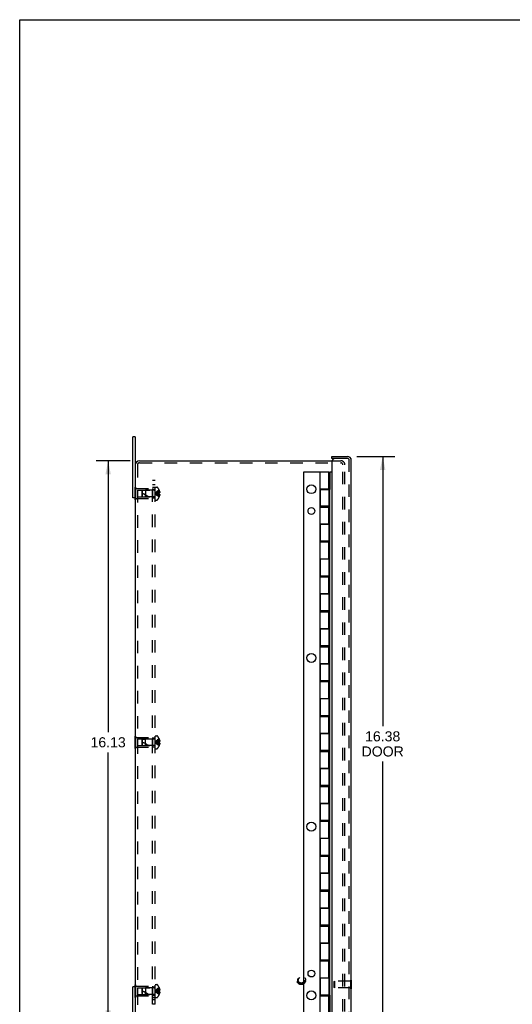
# Model space of a CAD drawing. Header units: inches. Extents: x 0 to 65.4, y 0 to 42.3.
# Tile 2 of 7: x 0 to 14.1, y 14.1 to 42.3. Entities that reach past the tile are written whole.
import ezdxf

# ---------------------------------------------------------------- set-up
doc = ezdxf.new("R2010")
doc.units = ezdxf.units.IN
doc.header["$LTSCALE"] = 3.596154
doc.header["$MEASUREMENT"] = 0
doc.linetypes.add('HIDDEN', pattern=[0.2, 0.1, -0.1])
doc.layers.get('0').update_dxf_attribs({"linetype": 'CONTINUOUS'})
for name, color, linetype in [('DEFAULT_2', 8, 'HIDDEN'), ('DIMENSIONS', 7, 'CONTINUOUS'), ('DOOR_ASSEMBLY', 7, 'CONTINUOUS'), ('SUBPANEL', 7, 'CONTINUOUS')]:
    doc.layers.add(name, color=color, linetype=linetype)
doc.styles.get("Standard").update_dxf_attribs({"font": 'arial.ttf'})
doc.dimstyles.new('DIMSTYLE_1', dxfattribs={"dimtxt": 0.288462, "dimasz": 0.384615, "dimexe": 0.09, "dimexo": 0.07, "dimgap": 0.0375, "dimtad": 0, "dimtih": 1, "dimtoh": 1, "dimzin": 4, "dimdsep": 46, "dimtxsty": 'Standard', "dimblk": '_FILLED', "dimblk1": '_FILLED', "dimblk2": '_FILLED', "dimcen": 0.09, "dimazin": 1, "dimtfac": 1, "dimtdec": 3, "dimtofl": 0, "dimtmove": 0, "dimatfit": 3, "dimldrblk": '_FILLED', "dimfxl": 0, "dimtolj": 1, "dimtzin": 4, "dimarcsym": 0})

# ---------------------------------------------------------------- blocks, each defined once
blk = doc.blocks.new('_FILLED')
at = {"color": 0, "linetype": 'ByBlock'}
blk.add_solid([(0, 0), (-1, 0.2), (-1, -0.2)], dxfattribs=at)
blk = doc.blocks.new('*D1')
at = {"layer": 'DIMENSIONS', "color": 2, "linetype": 'Continuous'}
for p, q in [((9.653, 29.799), (10.739, 29.799)), ((10.393, 29.799), (10.393, 22.07)), ((10.393, 13.424), (10.393, 21.06)), ((9.653, 13.424), (10.739, 13.424))]:
    blk.add_line(p, q, dxfattribs=at)
at = {"layer": 'DIMENSIONS', "color": 2, "linetype": 'Continuous', "xscale": 0.3846153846, "yscale": 0.3846153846, "zscale": 0.3846153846}
for p, rotation in [((10.393, 29.799), 90), ((10.393, 13.424), 270)]:
    blk.add_blockref('_FILLED', p, dxfattribs=dict(at, rotation=rotation))
at = {"layer": 'DIMENSIONS', "color": 2, "linetype": 'Continuous', "insert": (10.393, 21.926), "char_height": 0.2885, "width": 1.20746, "attachment_point": 2, "line_spacing_factor": 0.9}
blk.add_mtext('16.38\\PDOOR', dxfattribs=at)
blk = doc.blocks.new('*D10')
at = {"layer": 'DIMENSIONS', "color": 2, "linetype": 'Continuous'}
for p, q in [((3.161, 29.674), (2.186, 29.674)), ((2.532, 29.674), (2.532, 21.9)), ((2.532, 13.549), (2.532, 21.323)), ((3.161, 13.549), (2.186, 13.549))]:
    blk.add_line(p, q, dxfattribs=at)
at = {"layer": 'DIMENSIONS', "color": 2, "linetype": 'Continuous', "xscale": 0.3846153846, "yscale": 0.3846153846, "zscale": 0.3846153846}
for p, rotation in [((2.532, 29.674), 90), ((2.532, 13.549), 270)]:
    blk.add_blockref('_FILLED', p, dxfattribs=dict(at, rotation=rotation))
at = {"layer": 'DIMENSIONS', "color": 2, "linetype": 'Continuous', "insert": (2.532, 21.756), "char_height": 0.2885, "width": 1.00801, "attachment_point": 2, "line_spacing_factor": 0.9}
blk.add_mtext('16.13', dxfattribs=at)

msp = doc.modelspace()

# ---------------------------------------------------------------- linework, layer by layer
at = {"color": 7, "linetype": 'Continuous'}
for p, q in [((0, 0), (0, 42.308)), ((0, 42.308), (65.385, 42.308)), ((3.31, 30.361), (3.235, 30.361)), ((3.31, 30.361), (3.31, 29.554)), ((3.31, 28.611), (3.235, 28.611)), ((3.305, 28.556), (3.305, 28.611)), ((3.305, 28.556), (3.31, 28.556)), ((3.305, 21.431), (3.305, 21.791)), ((3.305, 21.791), (3.31, 21.791)), ((3.305, 21.701), (3.31, 21.701)), ((3.305, 21.521), (3.31, 21.521)), ((3.305, 21.431), (3.31, 21.431)), ((3.305, 14.666), (3.31, 14.666)), ((3.305, 14.611), (3.305, 14.666)), ((3.31, 14.611), (3.235, 14.611))]:
    msp.add_line(p, q, dxfattribs=at)
at = {"color": 3, "linetype": 'Continuous'}
for p, q in [((3.235, 28.611), (3.235, 30.361)), ((3.43, 29.674), (8.939, 29.674)), ((3.31, 29.554), (3.31, 13.669)), ((3.235, 12.861), (3.235, 14.611))]:
    msp.add_line(p, q, dxfattribs=at)
msp.add_arc((3.43, 29.554), 0.12, 90, 180, dxfattribs=at)
at = {"layer": 'DEFAULT_2', "color": 8, "linetype": 'HIDDEN'}
for p, q in [((3.43, 29.614), (9.198, 29.614)), ((8.939, 29.674), (9.198, 29.674)), ((3.37, 29.554), (3.37, 13.669)), ((9.25, 13.899), (9.25, 29.562)), ((9.31, 13.899), (9.31, 29.562)), ((3.305, 28.611), (3.305, 28.916)), ((3.305, 28.916), (3.326, 28.916)), ((3.305, 28.826), (3.326, 28.826)), ((3.326, 28.556), (3.326, 28.916)), ((3.326, 28.876), (3.805, 28.876)), ((3.368, 28.831), (3.368, 28.641)), ((3.368, 28.831), (3.795, 28.831)), ((3.505, 28.81), (3.515, 28.821)), ((3.505, 28.662), (3.505, 28.81)), ((3.515, 28.821), (3.605, 28.83)), ((3.515, 28.651), (3.515, 28.821)), ((3.605, 28.83), (3.605, 28.736)), ((3.852, 28.83), (3.605, 28.83)), ((3.795, 28.831), (3.805, 28.841)), ((3.795, 28.831), (3.795, 28.641)), ((3.805, 28.876), (3.805, 28.596)), ((3.88, 28.55), (3.88, 28.923)), ((3.88, 28.923), (3.927, 28.923)), ((3.994, 28.836), (3.993, 28.836)), ((3.993, 28.836), (3.994, 28.835)), ((3.994, 28.835), (3.994, 28.752)), ((3.994, 28.805), (4.004, 28.805)), ((3.994, 28.771), (4.009, 28.771)), ((3.305, 28.646), (3.326, 28.646)), ((3.31, 28.556), (3.326, 28.556)), ((3.326, 28.596), (3.805, 28.596)), ((3.368, 28.641), (3.795, 28.641)), ((3.505, 28.662), (3.515, 28.651)), ((3.515, 28.651), (3.605, 28.642)), ((3.605, 28.642), (3.605, 28.736)), ((3.605, 28.736), (3.605, 28.694)), ((3.852, 28.642), (3.605, 28.642)), ((3.795, 28.641), (3.805, 28.631)), ((3.88, 28.55), (3.927, 28.55)), ((3.909, 28.742), (3.889, 28.739)), ((3.929, 28.745), (3.909, 28.742)), ((3.95, 28.747), (3.929, 28.745)), ((3.972, 28.75), (3.95, 28.747)), ((3.994, 28.752), (3.971, 28.75)), ((3.994, 28.721), (3.971, 28.723)), ((3.993, 28.752), (3.994, 28.749)), ((3.994, 28.752), (3.993, 28.752)), ((3.994, 28.723), (3.993, 28.721)), ((3.994, 28.721), (3.993, 28.721)), ((3.994, 28.638), (3.993, 28.637)), ((3.993, 28.637), (3.994, 28.637)), ((3.994, 28.752), (4.004, 28.752)), ((3.994, 28.721), (3.994, 28.638)), ((4.004, 28.721), (3.994, 28.721)), ((3.994, 28.701), (4.009, 28.701)), ((3.994, 28.668), (4.004, 28.668)), ((3.31, 21.791), (3.326, 21.791)), ((3.326, 21.431), (3.326, 21.791)), ((3.326, 21.751), (3.805, 21.751)), ((3.795, 21.706), (3.805, 21.716)), ((3.805, 21.751), (3.805, 21.471)), ((3.88, 21.425), (3.88, 21.798)), ((3.88, 21.798), (3.927, 21.798)), ((3.31, 21.701), (3.326, 21.701)), ((3.31, 21.521), (3.326, 21.521)), ((3.326, 21.471), (3.805, 21.471)), ((3.368, 21.706), (3.368, 21.516)), ((3.368, 21.706), (3.795, 21.706)), ((3.368, 21.516), (3.795, 21.516)), ((3.505, 21.685), (3.515, 21.696)), ((3.505, 21.537), (3.505, 21.685)), ((3.505, 21.537), (3.515, 21.526)), ((3.515, 21.696), (3.605, 21.705)), ((3.515, 21.526), (3.515, 21.696)), ((3.515, 21.526), (3.605, 21.517)), ((3.605, 21.517), (3.605, 21.705)), ((3.852, 21.705), (3.605, 21.705)), ((3.852, 21.517), (3.605, 21.517)), ((3.795, 21.706), (3.795, 21.516)), ((3.795, 21.516), (3.805, 21.506)), ((3.929, 21.62), (3.909, 21.617)), ((3.95, 21.622), (3.929, 21.62)), ((3.972, 21.625), (3.95, 21.622)), ((3.994, 21.627), (3.971, 21.625)), ((3.994, 21.596), (3.971, 21.598)), ((3.993, 21.711), (3.994, 21.71)), ((3.994, 21.711), (3.993, 21.711)), ((3.994, 21.627), (3.993, 21.627)), ((3.994, 21.596), (3.993, 21.596)), ((3.994, 21.513), (3.993, 21.512)), ((3.993, 21.512), (3.994, 21.512)), ((3.994, 21.71), (3.994, 21.627)), ((3.994, 21.68), (4.004, 21.68)), ((3.994, 21.646), (4.009, 21.646)), ((3.994, 21.627), (4.004, 21.627)), ((3.994, 21.614), (3.994, 21.611)), ((3.994, 21.596), (3.994, 21.513)), ((4.004, 21.596), (3.994, 21.596)), ((3.994, 21.576), (4.009, 21.576)), ((3.994, 21.543), (4.004, 21.543)), ((3.31, 21.431), (3.326, 21.431)), ((3.88, 21.425), (3.927, 21.425)), ((3.31, 14.666), (3.326, 14.666)), ((3.326, 14.306), (3.326, 14.666)), ((3.88, 14.673), (3.927, 14.673)), ((3.88, 14.3), (3.88, 14.673)), ((3.305, 14.306), (3.305, 14.611)), ((3.305, 14.576), (3.326, 14.576)), ((3.305, 14.396), (3.326, 14.396)), ((3.326, 14.626), (3.805, 14.626)), ((3.368, 14.581), (3.795, 14.581)), ((3.368, 14.581), (3.368, 14.391)), ((3.368, 14.391), (3.795, 14.391)), ((3.505, 14.56), (3.515, 14.571)), ((3.505, 14.412), (3.505, 14.56)), ((3.505, 14.412), (3.515, 14.401)), ((3.515, 14.571), (3.605, 14.58)), ((3.515, 14.401), (3.515, 14.571)), ((3.515, 14.401), (3.605, 14.392)), ((3.852, 14.58), (3.605, 14.58)), ((3.605, 14.58), (3.605, 14.486)), ((3.605, 14.486), (3.605, 14.444)), ((3.605, 14.392), (3.605, 14.486)), ((3.852, 14.392), (3.605, 14.392)), ((3.795, 14.581), (3.805, 14.591)), ((3.795, 14.581), (3.795, 14.391)), ((3.795, 14.391), (3.805, 14.381)), ((3.805, 14.626), (3.805, 14.346)), ((3.929, 14.495), (3.909, 14.492)), ((3.95, 14.497), (3.929, 14.495)), ((3.972, 14.5), (3.95, 14.497)), ((3.994, 14.502), (3.971, 14.5)), ((3.994, 14.471), (3.971, 14.473)), ((3.993, 14.586), (3.994, 14.585)), ((3.994, 14.586), (3.993, 14.586)), ((3.994, 14.502), (3.993, 14.502)), ((3.994, 14.499), (3.993, 14.502)), ((3.993, 14.471), (3.994, 14.473)), ((3.994, 14.471), (3.993, 14.471)), ((3.994, 14.388), (3.993, 14.387)), ((3.993, 14.387), (3.994, 14.387)), ((3.994, 14.585), (3.994, 14.502)), ((3.994, 14.555), (4.004, 14.555)), ((3.994, 14.521), (4.009, 14.521)), ((3.994, 14.502), (4.004, 14.502)), ((4.004, 14.471), (3.994, 14.471)), ((3.994, 14.471), (3.994, 14.388)), ((3.994, 14.451), (4.009, 14.451)), ((3.994, 14.418), (4.004, 14.418)), ((3.305, 14.306), (3.326, 14.306)), ((3.326, 14.346), (3.805, 14.346)), ((3.88, 14.3), (3.927, 14.3))]:
    msp.add_line(p, q, dxfattribs=at)
for points in [[(3.993, 28.836), (3.971, 28.822), (3.95, 28.807), (3.929, 28.791), (3.909, 28.774), (3.889, 28.756), (3.87, 28.736)], [(3.994, 28.805), (3.972, 28.795), (3.95, 28.785), (3.929, 28.774), (3.909, 28.762), (3.889, 28.75), (3.87, 28.736)], [(3.994, 28.771), (3.972, 28.766), (3.95, 28.761), (3.929, 28.756), (3.909, 28.75), (3.889, 28.743), (3.87, 28.736)], [(4.004, 28.805), (4.005, 28.801), (4.006, 28.796), (4.006, 28.792), (4.007, 28.788), (4.008, 28.784), (4.008, 28.78), (4.009, 28.775), (4.009, 28.771)], [(4.009, 28.771), (4.009, 28.769), (4.008, 28.767), (4.008, 28.764), (4.007, 28.762), (4.007, 28.759), (4.006, 28.757), (4.005, 28.754), (4.004, 28.752)], [(3.909, 28.742), (3.889, 28.739), (3.87, 28.736)], [(3.993, 28.637), (3.971, 28.651), (3.95, 28.666), (3.929, 28.682), (3.909, 28.699), (3.889, 28.717), (3.87, 28.736)], [(3.994, 28.668), (3.972, 28.677), (3.95, 28.688), (3.929, 28.699), (3.909, 28.71), (3.889, 28.723), (3.87, 28.736)], [(3.972, 28.723), (3.95, 28.725), (3.929, 28.728), (3.909, 28.73), (3.889, 28.733), (3.87, 28.736)], [(3.95, 28.725), (3.929, 28.728), (3.909, 28.73), (3.889, 28.733), (3.87, 28.736)], [(3.994, 28.701), (3.972, 28.706), (3.95, 28.711), (3.929, 28.717), (3.909, 28.723), (3.889, 28.73), (3.87, 28.736)], [(3.994, 28.736), (3.994, 28.739), (3.994, 28.742), (3.994, 28.744), (3.994, 28.747), (3.994, 28.749), (3.993, 28.752)], [(3.993, 28.721), (3.994, 28.723), (3.994, 28.726), (3.994, 28.729), (3.994, 28.731), (3.994, 28.734), (3.994, 28.736)], [(3.994, 28.747), (3.994, 28.744), (3.994, 28.742)], [(3.994, 28.731), (3.994, 28.729), (3.994, 28.726)], [(4.004, 28.721), (4.005, 28.718), (4.006, 28.716), (4.007, 28.713), (4.007, 28.711), (4.008, 28.708), (4.008, 28.706), (4.009, 28.704), (4.009, 28.701)], [(4.009, 28.701), (4.009, 28.697), (4.008, 28.693), (4.008, 28.689), (4.007, 28.685), (4.006, 28.68), (4.006, 28.676), (4.005, 28.672), (4.004, 28.668)], [(3.993, 21.711), (3.971, 21.697), (3.95, 21.682), (3.929, 21.666), (3.909, 21.649), (3.889, 21.631), (3.87, 21.611)], [(3.994, 21.68), (3.972, 21.67), (3.95, 21.66), (3.929, 21.649), (3.909, 21.637), (3.889, 21.625), (3.87, 21.611)], [(3.994, 21.646), (3.972, 21.641), (3.95, 21.636), (3.929, 21.631), (3.909, 21.625), (3.889, 21.618), (3.87, 21.611)], [(3.909, 21.617), (3.889, 21.614), (3.87, 21.611)], [(3.909, 21.617), (3.889, 21.614), (3.87, 21.611)], [(3.993, 21.512), (3.971, 21.526), (3.95, 21.541), (3.929, 21.557), (3.909, 21.574), (3.889, 21.592), (3.87, 21.611)], [(3.994, 21.576), (3.972, 21.581), (3.95, 21.586), (3.929, 21.592), (3.909, 21.598), (3.889, 21.605), (3.87, 21.611)], [(3.994, 21.543), (3.972, 21.552), (3.95, 21.563), (3.929, 21.574), (3.909, 21.585), (3.889, 21.598), (3.87, 21.611)], [(3.972, 21.598), (3.95, 21.6), (3.929, 21.603), (3.909, 21.605), (3.889, 21.608), (3.87, 21.611)], [(3.95, 21.6), (3.929, 21.603), (3.909, 21.605), (3.889, 21.608), (3.87, 21.611)], [(3.994, 21.614), (3.994, 21.617), (3.994, 21.619), (3.994, 21.622), (3.994, 21.624), (3.993, 21.627)], [(3.994, 21.611), (3.994, 21.609), (3.994, 21.606), (3.994, 21.604), (3.994, 21.601), (3.994, 21.598), (3.993, 21.596)], [(4.004, 21.68), (4.005, 21.676), (4.006, 21.671), (4.006, 21.667), (4.007, 21.663), (4.008, 21.659), (4.008, 21.655), (4.009, 21.65), (4.009, 21.646)], [(4.009, 21.646), (4.009, 21.644), (4.008, 21.642), (4.008, 21.639), (4.007, 21.637), (4.007, 21.634), (4.006, 21.632), (4.005, 21.629), (4.004, 21.627)], [(4.004, 21.596), (4.005, 21.593), (4.006, 21.591), (4.007, 21.588), (4.007, 21.586), (4.008, 21.583), (4.008, 21.581), (4.009, 21.579), (4.009, 21.576)], [(4.009, 21.576), (4.009, 21.572), (4.008, 21.568), (4.008, 21.564), (4.007, 21.56), (4.006, 21.555), (4.006, 21.551), (4.005, 21.547), (4.004, 21.543)], [(3.993, 14.586), (3.971, 14.572), (3.95, 14.557), (3.929, 14.541), (3.909, 14.524), (3.889, 14.506), (3.87, 14.486)], [(3.994, 14.555), (3.972, 14.545), (3.95, 14.535), (3.929, 14.524), (3.909, 14.512), (3.889, 14.5), (3.87, 14.486)], [(3.994, 14.521), (3.972, 14.516), (3.95, 14.511), (3.929, 14.506), (3.909, 14.5), (3.889, 14.493), (3.87, 14.486)], [(3.909, 14.492), (3.889, 14.489), (3.87, 14.486)], [(3.909, 14.492), (3.889, 14.489), (3.87, 14.486)], [(3.95, 14.475), (3.929, 14.478), (3.909, 14.48), (3.889, 14.483), (3.87, 14.486)], [(3.994, 14.451), (3.972, 14.456), (3.95, 14.461), (3.929, 14.467), (3.909, 14.473), (3.889, 14.48), (3.87, 14.486)], [(3.994, 14.418), (3.972, 14.427), (3.95, 14.438), (3.929, 14.449), (3.909, 14.46), (3.889, 14.473), (3.87, 14.486)], [(3.993, 14.387), (3.971, 14.401), (3.95, 14.416), (3.929, 14.432), (3.909, 14.449), (3.889, 14.467), (3.87, 14.486)], [(3.972, 14.473), (3.95, 14.475), (3.929, 14.478), (3.909, 14.48), (3.889, 14.483)], [(3.993, 14.502), (3.994, 14.499), (3.994, 14.497), (3.994, 14.494), (3.994, 14.492), (3.994, 14.489), (3.994, 14.486)], [(3.994, 14.486), (3.994, 14.484), (3.994, 14.481), (3.994, 14.479), (3.994, 14.476), (3.994, 14.473), (3.993, 14.471)], [(3.994, 14.492), (3.994, 14.494), (3.994, 14.497)], [(3.994, 14.476), (3.994, 14.479), (3.994, 14.481)], [(4.004, 14.555), (4.005, 14.551), (4.006, 14.546), (4.006, 14.542), (4.007, 14.538), (4.008, 14.534), (4.008, 14.53), (4.009, 14.525), (4.009, 14.521)], [(4.009, 14.521), (4.009, 14.519), (4.008, 14.517), (4.008, 14.514), (4.007, 14.512), (4.007, 14.509), (4.006, 14.507), (4.005, 14.504), (4.004, 14.502)], [(4.004, 14.471), (4.005, 14.468), (4.006, 14.466), (4.007, 14.463), (4.007, 14.461), (4.008, 14.458), (4.008, 14.456), (4.009, 14.454), (4.009, 14.451)], [(4.009, 14.451), (4.009, 14.447), (4.008, 14.443), (4.008, 14.439), (4.007, 14.435), (4.006, 14.43), (4.006, 14.426), (4.005, 14.422), (4.004, 14.418)]]:
    msp.add_lwpolyline(points, dxfattribs=at)
for radius in [0.128, 0.0981, 0.094, 0.084]:
    msp.add_circle((8.06, 14.799), radius, dxfattribs=at)
for centre, radius, start, end in [((3.43, 29.554), 0.06, 90, 180), ((9.198, 29.562), 0.112, 0, 90), ((9.198, 29.562), 0.052, 0, 90), ((3.852, 28.859), 0.0282, 270, 360), ((3.927, 28.903), 0.02, 43.5138, 90), ((3.752, 28.736), 0.262, 22.3613, 43.5138), ((3.752, 28.736), 0.261, 15.1941, 22.0894), ((3.335, 28.191), 0.571, 52.1862, 72.6646), ((3.852, 28.614), 0.0282, 0, 90), ((3.927, 28.57), 0.02, 270, 316.4862), ((3.752, 28.736), 0.262, 316.4862, 337.6387), ((3.752, 28.736), 0.261, 337.9106, 344.8059), ((3.852, 21.734), 0.0282, 270, 360), ((3.927, 21.778), 0.02, 43.5138, 90), ((3.752, 21.611), 0.262, 22.3613, 43.5138), ((3.335, 21.066), 0.571, 52.1862, 72.6646), ((3.852, 21.489), 0.0282, 0, 90), ((3.752, 21.611), 0.262, 316.4862, 337.6387), ((3.752, 21.611), 0.261, 15.1941, 22.0894), ((3.752, 21.611), 0.261, 337.9106, 344.8059), ((3.927, 21.445), 0.02, 270, 316.4862), ((3.927, 14.653), 0.02, 43.5138, 90), ((3.752, 14.486), 0.262, 22.3613, 43.5138), ((3.335, 13.941), 0.571, 52.1862, 72.6646), ((3.852, 14.609), 0.0282, 270, 360), ((3.852, 14.364), 0.0282, 0, 90), ((3.752, 14.486), 0.262, 316.4862, 337.6387), ((3.752, 14.486), 0.261, 15.1941, 22.0894), ((3.752, 14.486), 0.261, 337.9106, 344.8059), ((3.927, 14.32), 0.02, 270, 316.4862)]:
    msp.add_arc(centre, radius, start, end, dxfattribs=at)
at = {"layer": 'DOOR_ASSEMBLY', "color": 7, "linetype": 'Continuous'}
for p, q in [((8.935, 29.739), (8.935, 29.799)), ((9.025, 29.739), (8.935, 29.739)), ((8.133, 13.861), (8.133, 29.361)), ((8.133, 29.361), (8.595, 29.361)), ((8.591, 29.356), (8.604, 29.356)), ((8.595, 29.361), (8.595, 29.356)), ((8.665, 29.356), (8.665, 29.361)), ((8.665, 29.361), (8.788, 29.361)), ((8.788, 29.356), (8.788, 29.361)), ((8.878, 29.361), (8.878, 28.853)), ((8.878, 29.361), (8.935, 29.361)), ((8.594, 28.869), (8.594, 28.349)), ((8.594, 28.869), (8.604, 28.869)), ((8.665, 28.853), (8.665, 28.869)), ((8.788, 28.853), (8.788, 28.869)), ((8.878, 28.853), (8.85, 28.853)), ((8.878, 28.373), (8.878, 28.853)), ((8.594, 28.349), (8.604, 28.349)), ((8.665, 28.349), (8.665, 28.373)), ((8.788, 28.349), (8.788, 28.373)), ((8.878, 28.373), (8.85, 28.373)), ((8.878, 14.853), (8.878, 28.373)), ((8.594, 27.869), (8.594, 27.349)), ((8.594, 27.869), (8.604, 27.869)), ((8.665, 27.853), (8.665, 27.869)), ((8.788, 27.853), (8.788, 27.869)), ((8.878, 27.853), (8.85, 27.853)), ((8.665, 27.349), (8.665, 27.373)), ((8.788, 27.349), (8.788, 27.373)), ((8.878, 27.373), (8.85, 27.373)), ((8.594, 27.349), (8.604, 27.349)), ((8.594, 26.869), (8.594, 26.349)), ((8.594, 26.869), (8.604, 26.869)), ((8.665, 26.853), (8.665, 26.869)), ((8.788, 26.853), (8.788, 26.869)), ((8.878, 26.853), (8.85, 26.853)), ((8.594, 26.349), (8.604, 26.349)), ((8.665, 26.349), (8.665, 26.373)), ((8.788, 26.349), (8.788, 26.373)), ((8.878, 26.373), (8.85, 26.373)), ((8.594, 25.869), (8.594, 25.349)), ((8.594, 25.869), (8.604, 25.869)), ((8.665, 25.853), (8.665, 25.869)), ((8.788, 25.853), (8.788, 25.869)), ((8.878, 25.853), (8.85, 25.853)), ((8.594, 25.349), (8.604, 25.349)), ((8.665, 25.349), (8.665, 25.373)), ((8.788, 25.349), (8.788, 25.373)), ((8.878, 25.373), (8.85, 25.373)), ((8.594, 24.869), (8.594, 24.349)), ((8.594, 24.869), (8.604, 24.869)), ((8.665, 24.853), (8.665, 24.869)), ((8.788, 24.853), (8.788, 24.869)), ((8.878, 24.853), (8.85, 24.853)), ((8.594, 24.349), (8.604, 24.349)), ((8.665, 24.349), (8.665, 24.373)), ((8.788, 24.349), (8.788, 24.373)), ((8.878, 24.373), (8.85, 24.373)), ((8.594, 23.869), (8.594, 23.349)), ((8.594, 23.869), (8.604, 23.869)), ((8.665, 23.853), (8.665, 23.869)), ((8.788, 23.853), (8.788, 23.869)), ((8.878, 23.853), (8.85, 23.853)), ((8.594, 23.349), (8.604, 23.349)), ((8.665, 23.349), (8.665, 23.373)), ((8.788, 23.349), (8.788, 23.373)), ((8.878, 23.373), (8.85, 23.373)), ((8.594, 22.869), (8.604, 22.869)), ((8.594, 22.869), (8.594, 22.349)), ((8.665, 22.853), (8.665, 22.869)), ((8.788, 22.853), (8.788, 22.869)), ((8.878, 22.853), (8.85, 22.853)), ((8.594, 22.349), (8.604, 22.349)), ((8.665, 22.349), (8.665, 22.373)), ((8.788, 22.349), (8.788, 22.373)), ((8.878, 22.373), (8.85, 22.373)), ((8.594, 21.869), (8.604, 21.869)), ((8.594, 21.869), (8.594, 21.349)), ((8.665, 21.853), (8.665, 21.869)), ((8.788, 21.853), (8.788, 21.869)), ((8.878, 21.853), (8.85, 21.853)), ((8.594, 21.349), (8.604, 21.349)), ((8.665, 21.349), (8.665, 21.373)), ((8.788, 21.349), (8.788, 21.373)), ((8.878, 21.373), (8.85, 21.373)), ((8.594, 20.869), (8.604, 20.869)), ((8.594, 20.869), (8.594, 20.349)), ((8.665, 20.853), (8.665, 20.869)), ((8.788, 20.853), (8.788, 20.869)), ((8.878, 20.853), (8.85, 20.853)), ((8.594, 20.349), (8.604, 20.349)), ((8.665, 20.349), (8.665, 20.373)), ((8.788, 20.349), (8.788, 20.373)), ((8.878, 20.373), (8.85, 20.373)), ((8.594, 19.869), (8.604, 19.869)), ((8.594, 19.869), (8.594, 19.349)), ((8.665, 19.853), (8.665, 19.869)), ((8.788, 19.853), (8.788, 19.869)), ((8.878, 19.853), (8.85, 19.853)), ((8.594, 19.349), (8.604, 19.349)), ((8.665, 19.349), (8.665, 19.373)), ((8.788, 19.349), (8.788, 19.373)), ((8.878, 19.373), (8.85, 19.373)), ((8.594, 18.869), (8.604, 18.869)), ((8.594, 18.869), (8.594, 18.349)), ((8.665, 18.853), (8.665, 18.869)), ((8.788, 18.853), (8.788, 18.869)), ((8.878, 18.853), (8.85, 18.853)), ((8.594, 18.349), (8.604, 18.349)), ((8.665, 18.349), (8.665, 18.373)), ((8.788, 18.349), (8.788, 18.373)), ((8.878, 18.373), (8.85, 18.373)), ((8.594, 17.869), (8.604, 17.869)), ((8.594, 17.869), (8.594, 17.349)), ((8.665, 17.853), (8.665, 17.869)), ((8.788, 17.853), (8.788, 17.869)), ((8.878, 17.853), (8.85, 17.853)), ((8.594, 17.349), (8.604, 17.349)), ((8.665, 17.349), (8.665, 17.373)), ((8.788, 17.349), (8.788, 17.373)), ((8.878, 17.373), (8.85, 17.373)), ((8.594, 16.869), (8.604, 16.869)), ((8.594, 16.869), (8.594, 16.349)), ((8.665, 16.853), (8.665, 16.869)), ((8.788, 16.853), (8.788, 16.869)), ((8.878, 16.853), (8.85, 16.853)), ((8.665, 16.349), (8.665, 16.373)), ((8.788, 16.349), (8.788, 16.373)), ((8.878, 16.373), (8.85, 16.373)), ((8.594, 16.349), (8.604, 16.349)), ((8.594, 15.869), (8.604, 15.869)), ((8.594, 15.869), (8.594, 15.349)), ((8.665, 15.853), (8.665, 15.869)), ((8.788, 15.853), (8.788, 15.869)), ((8.878, 15.853), (8.85, 15.853)), ((8.594, 15.349), (8.604, 15.349)), ((8.665, 15.349), (8.665, 15.373)), ((8.788, 15.349), (8.788, 15.373)), ((8.878, 15.373), (8.85, 15.373)), ((8.594, 14.869), (8.604, 14.869)), ((8.594, 14.869), (8.594, 14.349)), ((8.665, 14.853), (8.665, 14.869)), ((8.788, 14.853), (8.788, 14.869)), ((8.878, 14.853), (8.85, 14.853)), ((8.878, 14.369), (8.878, 14.853)), ((9.5, 14.802), (9.495, 14.802)), ((9.5, 14.546), (9.5, 14.802)), ((9.5, 14.546), (9.495, 14.546)), ((8.594, 14.349), (8.604, 14.349)), ((8.665, 14.349), (8.665, 14.369)), ((8.788, 14.349), (8.788, 14.369)), ((8.85, 14.369), (8.878, 14.369)), ((8.878, 14.369), (8.878, 13.861))]:
    msp.add_line(p, q, dxfattribs=at)
at = {"layer": 'DOOR_ASSEMBLY', "color": 3, "linetype": 'Continuous'}
for p, q in [((8.935, 29.799), (9.383, 29.799)), ((8.935, 29.649), (8.935, 13.574)), ((9.495, 13.536), (9.495, 29.687)), ((8.604, 28.869), (8.604, 29.356)), ((8.604, 29.356), (8.85, 29.356)), ((8.85, 28.869), (8.85, 29.356)), ((8.6, 28.869), (8.6, 28.349)), ((8.604, 28.869), (8.85, 28.869)), ((8.604, 28.853), (8.604, 28.373)), ((8.604, 28.853), (8.85, 28.853)), ((8.85, 28.853), (8.85, 28.373)), ((8.85, 28.373), (8.604, 28.373)), ((8.604, 27.869), (8.604, 28.349)), ((8.604, 28.349), (8.85, 28.349)), ((8.85, 27.869), (8.85, 28.349)), ((8.6, 27.869), (8.6, 27.349)), ((8.604, 27.869), (8.85, 27.869)), ((8.604, 27.853), (8.604, 27.373)), ((8.85, 27.853), (8.604, 27.853)), ((8.85, 27.853), (8.85, 27.373)), ((8.85, 27.373), (8.604, 27.373)), ((8.604, 26.869), (8.604, 27.349)), ((8.604, 27.349), (8.85, 27.349)), ((8.85, 26.869), (8.85, 27.349)), ((8.6, 26.869), (8.6, 26.349)), ((8.604, 26.869), (8.85, 26.869)), ((8.604, 26.853), (8.604, 26.373)), ((8.85, 26.853), (8.604, 26.853)), ((8.85, 26.853), (8.85, 26.373)), ((8.85, 26.373), (8.604, 26.373)), ((8.604, 25.869), (8.604, 26.349)), ((8.604, 26.349), (8.85, 26.349)), ((8.85, 25.869), (8.85, 26.349)), ((8.6, 25.869), (8.6, 25.349)), ((8.604, 25.869), (8.85, 25.869)), ((8.604, 25.853), (8.604, 25.373)), ((8.85, 25.853), (8.604, 25.853)), ((8.85, 25.853), (8.85, 25.373)), ((8.85, 25.373), (8.604, 25.373)), ((8.604, 24.869), (8.604, 25.349)), ((8.604, 25.349), (8.85, 25.349)), ((8.85, 24.869), (8.85, 25.349)), ((8.6, 24.869), (8.6, 24.349)), ((8.604, 24.869), (8.85, 24.869)), ((8.604, 24.853), (8.604, 24.373)), ((8.85, 24.853), (8.604, 24.853)), ((8.85, 24.853), (8.85, 24.373)), ((8.85, 24.373), (8.604, 24.373)), ((8.604, 23.869), (8.604, 24.349)), ((8.604, 24.349), (8.85, 24.349)), ((8.85, 23.869), (8.85, 24.349)), ((8.6, 23.869), (8.6, 23.349)), ((8.604, 23.869), (8.85, 23.869)), ((8.604, 23.853), (8.604, 23.373)), ((8.85, 23.853), (8.604, 23.853)), ((8.85, 23.853), (8.85, 23.373)), ((8.85, 23.373), (8.604, 23.373)), ((8.604, 23.349), (8.85, 23.349)), ((8.604, 22.869), (8.604, 23.349)), ((8.85, 22.869), (8.85, 23.349)), ((8.6, 22.869), (8.6, 22.349)), ((8.604, 22.869), (8.85, 22.869)), ((8.85, 22.853), (8.604, 22.853)), ((8.604, 22.853), (8.604, 22.373)), ((8.85, 22.853), (8.85, 22.373)), ((8.85, 22.373), (8.604, 22.373)), ((8.604, 22.349), (8.85, 22.349)), ((8.604, 21.869), (8.604, 22.349)), ((8.85, 21.869), (8.85, 22.349)), ((8.6, 21.869), (8.6, 21.349)), ((8.604, 21.869), (8.85, 21.869)), ((8.85, 21.853), (8.604, 21.853)), ((8.604, 21.853), (8.604, 21.373)), ((8.85, 21.853), (8.85, 21.373)), ((8.85, 21.373), (8.604, 21.373)), ((8.604, 21.349), (8.85, 21.349)), ((8.604, 20.869), (8.604, 21.349)), ((8.85, 20.869), (8.85, 21.349)), ((8.6, 20.869), (8.6, 20.349)), ((8.604, 20.869), (8.85, 20.869)), ((8.85, 20.853), (8.604, 20.853)), ((8.604, 20.853), (8.604, 20.373)), ((8.85, 20.853), (8.85, 20.373)), ((8.85, 20.373), (8.604, 20.373)), ((8.604, 20.349), (8.85, 20.349)), ((8.604, 19.869), (8.604, 20.349)), ((8.85, 19.869), (8.85, 20.349)), ((8.6, 19.869), (8.6, 19.349)), ((8.604, 19.869), (8.85, 19.869)), ((8.85, 19.853), (8.604, 19.853)), ((8.604, 19.853), (8.604, 19.373)), ((8.85, 19.853), (8.85, 19.373)), ((8.85, 19.373), (8.604, 19.373)), ((8.604, 19.349), (8.85, 19.349)), ((8.604, 18.869), (8.604, 19.349)), ((8.85, 18.869), (8.85, 19.349)), ((8.6, 18.869), (8.6, 18.349)), ((8.604, 18.869), (8.85, 18.869)), ((8.85, 18.853), (8.604, 18.853)), ((8.604, 18.853), (8.604, 18.373)), ((8.85, 18.853), (8.85, 18.373)), ((8.85, 18.373), (8.604, 18.373)), ((8.604, 18.349), (8.85, 18.349)), ((8.604, 17.869), (8.604, 18.349)), ((8.85, 17.869), (8.85, 18.349)), ((8.6, 17.869), (8.6, 17.349)), ((8.604, 17.869), (8.85, 17.869)), ((8.85, 17.853), (8.604, 17.853)), ((8.604, 17.853), (8.604, 17.373)), ((8.85, 17.853), (8.85, 17.373)), ((8.85, 17.373), (8.604, 17.373)), ((8.604, 17.349), (8.85, 17.349)), ((8.604, 16.869), (8.604, 17.349)), ((8.85, 16.869), (8.85, 17.349)), ((8.6, 16.869), (8.6, 16.349)), ((8.604, 16.869), (8.85, 16.869)), ((8.85, 16.853), (8.604, 16.853)), ((8.604, 16.853), (8.604, 16.373)), ((8.85, 16.853), (8.85, 16.373)), ((8.85, 16.373), (8.604, 16.373)), ((8.604, 16.349), (8.85, 16.349)), ((8.604, 15.869), (8.604, 16.349)), ((8.85, 15.869), (8.85, 16.349)), ((8.6, 15.869), (8.6, 15.349)), ((8.604, 15.869), (8.85, 15.869)), ((8.85, 15.853), (8.604, 15.853)), ((8.604, 15.853), (8.604, 15.373)), ((8.85, 15.853), (8.85, 15.373)), ((8.85, 15.373), (8.604, 15.373)), ((8.604, 15.349), (8.85, 15.349)), ((8.604, 14.869), (8.604, 15.349)), ((8.85, 14.869), (8.85, 15.349)), ((8.6, 14.869), (8.6, 14.349)), ((8.604, 14.869), (8.85, 14.869)), ((8.85, 14.853), (8.604, 14.853)), ((8.604, 14.853), (8.604, 14.369)), ((8.85, 14.853), (8.85, 14.369)), ((8.85, 14.369), (8.604, 14.369)), ((8.604, 14.349), (8.85, 14.349)), ((8.604, 13.866), (8.604, 14.349)), ((8.85, 13.866), (8.85, 14.349))]:
    msp.add_line(p, q, dxfattribs=at)
at = {"layer": 'DOOR_ASSEMBLY', "color": 8, "linetype": 'HIDDEN'}
for p, q in [((9.383, 29.739), (9.025, 29.739)), ((9.435, 13.536), (9.435, 29.687)), ((9, 14.758), (9.01, 14.768)), ((9, 14.59), (9, 14.758)), ((9.482, 14.768), (9.01, 14.768)), ((9.01, 14.768), (9.01, 14.58)), ((9.495, 14.802), (9.482, 14.802)), ((9.482, 14.546), (9.482, 14.802)), ((9, 14.59), (9.01, 14.58)), ((9.482, 14.58), (9.01, 14.58)), ((9.495, 14.546), (9.482, 14.546))]:
    msp.add_line(p, q, dxfattribs=at)
at = {"layer": 'DOOR_ASSEMBLY', "color": 7, "linetype": 'Continuous'}
for centre, radius in [((8.351, 28.861), 0.128), ((8.351, 28.236), 0.0965), ((8.351, 24.028), 0.128), ((8.351, 19.195), 0.128), ((8.351, 14.986), 0.0965), ((8.351, 14.361), 0.128)]:
    msp.add_circle(centre, radius, dxfattribs=at)
at = {"layer": 'DOOR_ASSEMBLY', "color": 3, "linetype": 'Continuous'}
for centre, radius, start, end in [((9.025, 29.649), 0.09, 90, 180), ((9.383, 29.687), 0.112, 0, 90)]:
    msp.add_arc(centre, radius, start, end, dxfattribs=at)
at = {"layer": 'DOOR_ASSEMBLY', "color": 8, "linetype": 'HIDDEN'}
msp.add_arc((9.383, 29.687), 0.052, 0, 90, dxfattribs=at)
at = {"layer": 'SUBPANEL', "color": 8, "linetype": 'HIDDEN'}
for p, q in [((3.805, 14.111), (3.805, 29.111)), ((3.88, 29.111), (3.805, 29.111)), ((3.88, 14.111), (3.88, 29.111)), ((3.88, 28.986), (3.805, 28.986)), ((3.805, 28.917), (3.88, 28.917)), ((3.805, 28.861), (3.88, 28.861)), ((3.805, 28.845), (3.88, 28.845)), ((3.805, 28.627), (3.88, 28.627)), ((3.805, 28.611), (3.88, 28.611)), ((3.805, 21.736), (3.88, 21.736)), ((3.805, 21.486), (3.88, 21.486)), ((3.805, 14.611), (3.88, 14.611)), ((3.805, 14.595), (3.88, 14.595)), ((3.805, 14.377), (3.88, 14.377)), ((3.805, 14.361), (3.88, 14.361)), ((3.805, 14.305), (3.88, 14.305)), ((3.88, 14.236), (3.805, 14.236)), ((3.88, 14.111), (3.805, 14.111))]:
    msp.add_line(p, q, dxfattribs=at)

# ---------------------------------------------------------------- dimensions: what is measured, and where the dimension line sits
at = {"layer": 'DIMENSIONS', "color": 2, "linetype": 'Continuous'}
dim = msp.add_linear_dim(base=(2.532152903, 13.548826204), p1=(3.231256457, 29.673826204), p2=(3.231256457, 13.548826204), angle=270, dimstyle='DIMSTYLE_1', dxfattribs=at)
dim.commit()
dim.dimension.update_dxf_attribs({"geometry": '*D10', "text_midpoint": (2.544408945, 21.609717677), "dimtype": 160})
dim = msp.add_linear_dim(base=(10.392711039, 13.423826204), p1=(9.582717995, 29.798826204), p2=(9.582717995, 13.423826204), angle=270, text='<>\\PDOOR', dimstyle='DIMSTYLE_1', dxfattribs=at)
dim.commit()
dim.dimension.update_dxf_attribs({"geometry": '*D1', "text_midpoint": (10.392711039, 21.565047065), "dimtype": 160})

doc.saveas('drawing.dxf')
